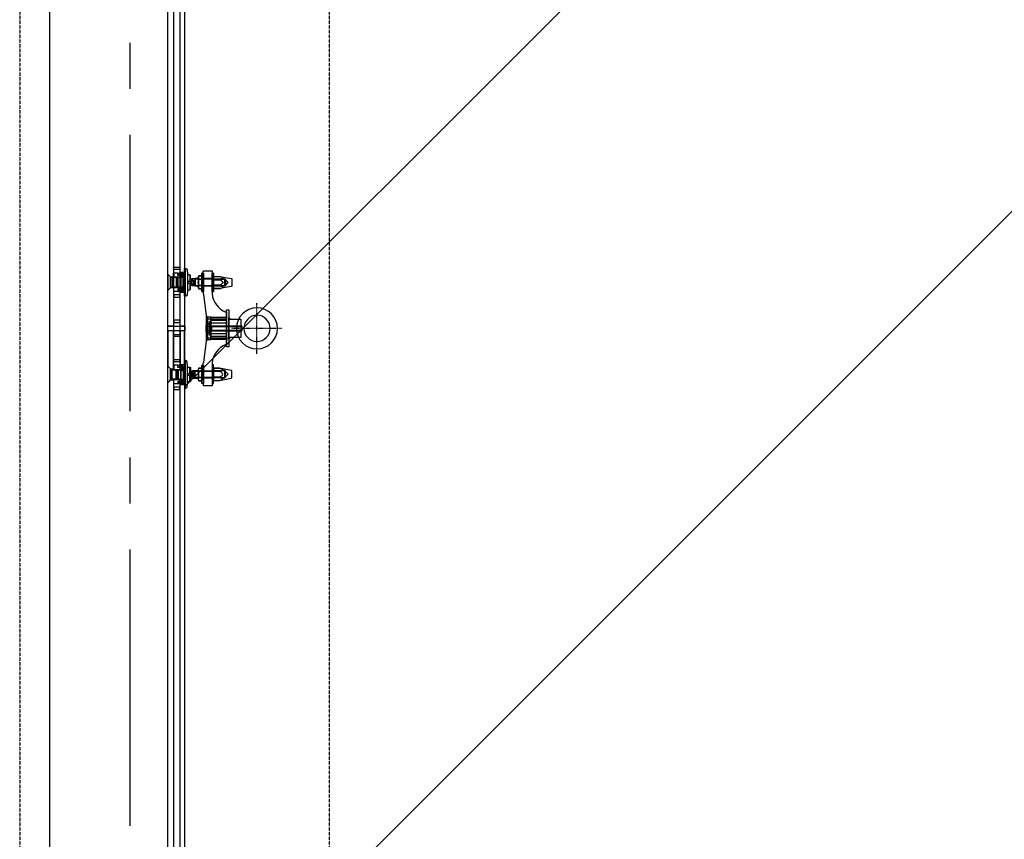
# Model space of a CAD drawing. Extents: x -66955 to 52345, y -20450 to 69550.
# Tile 53 of 94: x 20830 to 22967, y -4149 to -2370. Entities that reach past the tile are written whole.
import ezdxf

# ---------------------------------------------------------------- set-up
doc = ezdxf.new("R2010")
doc.units = 0
doc.header["$MEASUREMENT"] = 0
doc.linetypes.add('DASHDOT', pattern=[1, 0.5, -0.25, 0, -0.25])
doc.linetypes.add('HIDDEN', pattern=[0.375, 0.25, -0.125])
doc.layers.get('DEFPOINTS').update_dxf_attribs({"linetype": 'CONTINUOUS'})
for name, color, linetype in [('-E8-', 7, 'CONTINUOUS'), ('BEGGR--11-', 7, 'CONTINUOUS'), ('BEGGR--17-', 7, 'CONTINUOUS'), ('BEGGR--21-', 7, 'CONTINUOUS'), ('BEGGR--22-', 7, 'CONTINUOUS'), ('BEGGR--28-', 7, 'CONTINUOUS'), ('STRAMIEN--E7-', 7, 'CONTINUOUS')]:
    doc.layers.add(name, color=color, linetype=linetype)
doc.styles.add('txt', font='TXT', dxfattribs={"height": 0.2})
doc.dimstyles.new('MSADIM', dxfattribs={"dimtxt": 175, "dimasz": 175, "dimexe": 87.5, "dimexo": -87.5, "dimgap": 0, "dimtad": 1, "dimdec": 0, "dimzin": 2, "dimtxsty": 'txt', "dimtsz": 175, "dimcen": 175, "dimazin": 3, "dimtfac": 1, "dimtdec": 0, "dimtofl": 0, "dimtmove": 0, "dimatfit": 3, "dimtvp": 87.5, "dimtolj": 1, "dimtzin": 2})

# ---------------------------------------------------------------- blocks, each defined once
blk = doc.blocks.new('*N128')
at = {"layer": '-E8-', "color": 7, "linetype": 'CONTINUOUS'}
for p, q in [((20982.5, 2244.5), (21157.5, 2419.5)), ((21070, 2244.5), (21070, 2419.5)), ((27637.5, 2419.5), (27462.5, 2244.5)), ((27550, 2419.5), (27550, 2244.5)), ((21070, 2332), (27550, 2332))]:
    blk.add_line(p, q, dxfattribs=at)
at = {"layer": 'DEFPOINTS', "color": 0, "linetype": 'BYBLOCK'}
for p in [(27550, 3624), (25817.28, 2419.5), (21070, 2332), (21070, -8526)]:
    blk.add_point(p, dxfattribs=at).dxf.unprotected_set("ltscale", 0)
at = {"layer": '-E8-', "color": 7, "linetype": 'CONTINUOUS', "insert": (24572, 2419.5), "char_height": 175, "width": 5048.34, "attachment_point": 4, "style": 'txt'}
blk.add_mtext('{\\A0;6480 (as v  -  hart balie)}', dxfattribs=at)
blk = doc.blocks.new('*M420')
at = {"layer": 'BEGGR--17-', "color": 7, "linetype": 'CONTINUOUS'}
blk.add_lwpolyline([(2282.1, 9035.7), (2282.1, 9025.7), (2245.6, 9025.7), (2245.6, 9035.7), (2282.1, 9035.7)], close=True, dxfattribs=at)
blk = doc.blocks.new('*M421')
at = {"layer": 'BEGGR--17-', "color": 7, "linetype": 'CONTINUOUS'}
blk.add_lwpolyline([(2381.5, 9010.7), (2377.5, 9006.7), (2377.5, 9010.7), (2381.5, 9010.7)], close=True, dxfattribs=at)
blk = doc.blocks.new('*O422')
at = {"layer": 'BEGGR--17-', "color": 7, "linetype": 'CONTINUOUS'}
for points in [[(3, 0.7), (10, 0.7), (10.5, 1.2), (10.5, 1.7), (10, 2.2), (3, 2.2), (2.5, 1.7), (2.5, 1.2)], [(10.5, -2.3), (2.5, -2.3), (2.5, 0.2), (3, 0.7), (10, 0.7), (10.5, 0.2)]]:
    blk.add_lwpolyline(points, close=True, dxfattribs=at)
at = {"layer": 'BEGGR--21-', "color": 7, "linetype": 'CONTINUOUS'}
for points in [[(-9.5, -3.9), (-9.5, 5.2), (-10.5, 5.2), (-10.5, -3.9)], [(-9.5, -3.9), (-9.5, 5.2), (10.5, 5.2), (10.5, -5.1), (2.5, -5.1), (2.5, 1.1), (-0.5, 1.1), (-0.5, -3.9)], [(1, -3.8), (2.4, -2.3), (2.5, 1.1), (-0.5, 1.1), (-0.5, -3.8)], [(9.5, 5.2), (9.5, 4.9), (4.5, 4.9), (4.5, 5.2)], [(10.5, -2.4), (10.5, -4.6), (10, -5.1), (3, -5.1), (2.5, -4.6), (2.5, -2.4)]]:
    blk.add_lwpolyline(points, close=True, dxfattribs=at)
blk.add_lwpolyline([(10.1, 5.2), (4.5, 5.2), (4.5, 4.7), (10.5, 4.7), (10.5, 4.8, 0.414214), (10.1, 5.2)], format="xyb", dxfattribs=at)
blk = doc.blocks.new('*O423')
at = {"layer": 'BEGGR--17-', "color": 7, "linetype": 'CONTINUOUS'}
for points in [[(10.5, 2.4), (2.5, 2.4), (2.5, -0.1), (3, -0.6), (10, -0.6), (10.5, -0.1)], [(3, -0.6), (10, -0.6), (10.5, -1.1), (10.5, -1.6), (10, -2.1), (3, -2.1), (2.5, -1.6), (2.5, -1.1)]]:
    blk.add_lwpolyline(points, close=True, dxfattribs=at)
at = {"layer": 'BEGGR--21-', "color": 7, "linetype": 'CONTINUOUS'}
for points in [[(-9.5, 3.9), (-9.5, -5.2), (-10.5, -5.2), (-10.5, 3.9)], [(-9.5, 3.9), (-9.5, -5.2), (10.5, -5.2), (10.5, 5.1), (2.5, 5.1), (2.5, -1.1), (-0.5, -1.1), (-0.5, 3.9)], [(1, 3.8), (2.4, 2.3), (2.5, -1.1), (-0.5, -1.1), (-0.5, 3.8)], [(10.5, 2.4), (10.5, 4.6), (10, 5.1), (3, 5.1), (2.5, 4.6), (2.5, 2.4)], [(9.5, -5.2), (9.5, -4.9), (4.5, -4.9), (4.5, -5.2)]]:
    blk.add_lwpolyline(points, close=True, dxfattribs=at)
blk.add_lwpolyline([(10.1, -5.2), (4.5, -5.2), (4.5, -4.7), (10.5, -4.7), (10.5, -4.7, -0.414214), (10.1, -5.1)], format="xyb", dxfattribs=at)
blk = doc.blocks.new('*O424')
at = {"layer": 'BEGGR--11-', "color": 7, "linetype": 'CONTINUOUS'}
for p, q in [((-27, 4.1), (39.8, 4.1)), ((38.9, -5), (38.9, 5)), ((-27, -4.1), (39.8, -4.1))]:
    blk.add_line(p, q, dxfattribs=at)
at = {"layer": 'BEGGR--21-', "color": 7, "linetype": 'CONTINUOUS'}
for p, q in [((-38.5, -7), (-38.5, 7)), ((-37.7, 4.6), (-31.5, 4.6)), ((-37.7, -4.6), (-31.5, -4.6))]:
    blk.add_line(p, q, dxfattribs=at)
blk.add_lwpolyline([(-37.6, -9.2), (-31.5, -9.2), (-31.5, 9.2), (-37.6, 9.3, 0.373606), (-37.7, 4.6, 0.171676), (-37.7, -4.6, 0.373634), (-37.6, -9.2)], format="xyb", dxfattribs=at)
for points in [[(-31.5, -5), (38.9, -5), (39.8, -4.1), (39.8, 4.1), (38.9, 5), (-31.5, 5)], [(-27, -5), (38.9, -5), (38.9, 5), (-27, 5)]]:
    blk.add_lwpolyline(points, close=True, dxfattribs=at)
blk = doc.blocks.new('*M425')
at = {"layer": 'BEGGR--17-', "color": 7, "linetype": 'CONTINUOUS'}
blk.add_lwpolyline([(2381.5, -8511.5), (2377.5, -8507.5), (2377.5, -8511.5), (2381.5, -8511.5)], close=True, dxfattribs=at)
blk = doc.blocks.new('*O426')
at = {"layer": 'BEGGR--17-', "color": 7, "linetype": 'CONTINUOUS'}
for points in [[(10.5, 2.4), (2.5, 2.4), (2.5, -0.1), (3, -0.6), (10, -0.6), (10.5, -0.1)], [(3, -0.6), (10, -0.6), (10.5, -1.1), (10.5, -1.6), (10, -2.1), (3, -2.1), (2.5, -1.6), (2.5, -1.1)]]:
    blk.add_lwpolyline(points, close=True, dxfattribs=at)
at = {"layer": 'BEGGR--21-', "color": 7, "linetype": 'CONTINUOUS'}
for points in [[(-9.5, 3.9), (-9.5, -5.2), (-10.5, -5.2), (-10.5, 3.9)], [(-9.5, 3.9), (-9.5, -5.2), (10.5, -5.2), (10.5, 5.1), (2.5, 5.1), (2.5, -1.1), (-0.5, -1.1), (-0.5, 3.9)], [(1, 3.8), (2.4, 2.3), (2.5, -1.1), (-0.5, -1.1), (-0.5, 3.8)], [(10.5, 2.4), (10.5, 4.6), (10, 5.1), (3, 5.1), (2.5, 4.6), (2.5, 2.4)], [(9.5, -5.2), (9.5, -4.9), (4.5, -4.9), (4.5, -5.2)]]:
    blk.add_lwpolyline(points, close=True, dxfattribs=at)
blk.add_lwpolyline([(10.1, -5.2), (4.5, -5.2), (4.5, -4.7), (10.5, -4.7), (10.5, -4.7, -0.414214), (10.1, -5.1)], format="xyb", dxfattribs=at)
blk = doc.blocks.new('*O427')
at = {"layer": 'BEGGR--17-', "color": 7, "linetype": 'CONTINUOUS'}
for points in [[(3, 0.7), (10, 0.7), (10.5, 1.2), (10.5, 1.7), (10, 2.2), (3, 2.2), (2.5, 1.7), (2.5, 1.2)], [(10.5, -2.3), (2.5, -2.3), (2.5, 0.2), (3, 0.7), (10, 0.7), (10.5, 0.2)]]:
    blk.add_lwpolyline(points, close=True, dxfattribs=at)
at = {"layer": 'BEGGR--21-', "color": 7, "linetype": 'CONTINUOUS'}
for points in [[(-9.5, -3.9), (-9.5, 5.2), (-10.5, 5.2), (-10.5, -3.9)], [(-9.5, -3.9), (-9.5, 5.2), (10.5, 5.2), (10.5, -5.1), (2.5, -5.1), (2.5, 1.1), (-0.5, 1.1), (-0.5, -3.9)], [(1, -3.8), (2.4, -2.3), (2.5, 1.1), (-0.5, 1.1), (-0.5, -3.8)], [(9.5, 5.2), (9.5, 4.9), (4.5, 4.9), (4.5, 5.2)], [(10.5, -2.4), (10.5, -4.6), (10, -5.1), (3, -5.1), (2.5, -4.6), (2.5, -2.4)]]:
    blk.add_lwpolyline(points, close=True, dxfattribs=at)
blk.add_lwpolyline([(10.1, 5.2), (4.5, 5.2), (4.5, 4.7), (10.5, 4.7), (10.5, 4.8, 0.414214), (10.1, 5.2)], format="xyb", dxfattribs=at)
blk = doc.blocks.new('*O428')
at = {"layer": 'BEGGR--28-', "color": 7, "linetype": 'DASHDOT'}
for p, q in [((0, -55), (0, 55)), ((55, 0), (-55, 0))]:
    blk.add_line(p, q, dxfattribs=at)
at = {"layer": 'BEGGR--28-', "color": 5, "linetype": 'CONTINUOUS', "extrusion": (0, 0, -1)}
for radius in [44.5, 28.5]:
    blk.add_circle((0, 0), radius, dxfattribs=at)
blk = doc.blocks.new('*O419')
at = {"layer": 'BEGGR--21-', "color": 7, "linetype": 'CONTINUOUS'}
for p, q in [((-90.2, 116), (-90.2, 84)), ((-90.2, -116), (-90.2, -84))]:
    blk.add_line(p, q, dxfattribs=at)
for points in [[(-111.8, 132.5), (-98.2, 132.5, -0.720759), (-97.9, 131.6, 0.5), (-97.9, 128.4, -0.720759), (-98.2, 127.5), (-111.8, 127.5, -0.700293), (-112.1, 128.2, 0.475833), (-112.1, 131.8, -0.707477), (-111.8, 132.5)], [(-85.5, 70), (-86.8, 70), (-86.8, 130), (-85.5, 130, -0.389031), (-82.6, 127.3), (-81.8, 118), (-81.8, 82), (-82.6, 72.7, -0.389031), (-85.5, 70)], [(-76.2, 116), (-76.2, 102), (-79.2, 102, 1), (-79.2, 98), (-76.2, 98), (-76.2, 84)], [(-73, 106.2), (-71.3, 108), (-58, 108), (-58, 92), (-71.3, 92), (-73, 93.8, 0.198176), (-74.8, 94.5), (-75.2, 94.5), (-75.2, 105.5), (-74.8, 105.5, 0.198176), (-73, 106.2)], [(-51.3, 113.9, -0.136785), (-50.3, 110.4, -0.133111), (-51.3, 106.9), (-57, 106.9, -0.136785), (-58.1, 110.4, -0.133111), (-57, 113.9), (-51.3, 113.9)], [(-57, 106.9), (-51.3, 106.9, -0.072716), (-50.3, 100, -0.070428), (-51.3, 93.1), (-57, 93.1, -0.073005), (-58.1, 100, -0.071057), (-57, 106.9)], [(-29.2, -125), (-46.3, -125, -0.414214), (-47.2, -124), (-47.3, -75, 0.414214), (-46.2, -74), (-40.4, -27), (-40.4, 0), (-40.4, 27), (-46.3, 74, 0.414214), (-47.2, 75), (-47.3, 124, -0.414214), (-46.2, 125), (-29.3, 125, -0.414214), (-28.2, 124), (-28.3, 75, 0.274558), (1.8, 35), (2.8, 35), (2.8, -35), (1.7, -35, 0.274562), (-28.2, -75), (-28.3, -124, -0.414214), (-29.3, -125)], [(-11.8, 112.9, -0.074531), (-5.4, 110.6, -0.658137), (-5.4, 109.2, -0.074561), (-11.8, 107), (-24.5, 107, -0.264894), (-24.5, 112.8), (-11.8, 112.8)], [(13.1, 91.1), (-11.8, 86.2), (-24.5, 86.2), (-25.2, 87.5), (-25.2, 111.5), (-24.5, 112.8), (-11.8, 112.8), (13.1, 107.9, -0.359173), (14.8, 106), (14.8, 93, -0.359173), (13.1, 91.1)], [(-71.3, 104.7), (-66.2, 104.7), (-66.2, 95.3), (-71.3, 95.3, -0.321707), (-71.3, 104.7)], [(-58.1, 89.6, -0.133111), (-57, 93.1), (-51.3, 93.1, -0.136785), (-50.3, 89.6, -0.133111), (-51.3, 86.1), (-57, 86.1, -0.136785), (-58.1, 89.6)], [(-11.8, 86.2, 0.074531), (-5.4, 88.4, 0.658137), (-5.4, 89.8, 0.074561), (-11.8, 92), (-24.5, 92, 0.264894), (-24.5, 86.2), (-11.8, 86.2)], [(-24.5, 105.3), (-11.8, 105.4, -0.123747), (-5.7, 101.4, -0.391103), (-5.7, 97.6, -0.123632), (-11.8, 93.7), (-24.5, 93.7, -0.133259), (-24.5, 105.4)], [(-111.8, 67.5), (-98.2, 67.5, 0.720759), (-97.9, 68.4, -0.5), (-97.9, 71.6, 0.720759), (-98.2, 72.5), (-111.8, 72.5, 0.700293), (-112.1, 71.8, -0.475833), (-112.1, 68.2, 0.707477), (-111.8, 67.5)], [(-111.8, 13), (-98.2, 13, 0.720759), (-97.9, 13.9, -0.5), (-97.9, 17.1, 0.720759), (-98.2, 18), (-111.8, 18, 0.700293), (-112.1, 17.3, -0.475833), (-112.1, 13.7, 0.707477), (-111.8, 13)], [(-111.8, -13), (-98.2, -13, -0.720759), (-97.9, -13.9, 0.5), (-97.9, -17.1, -0.720759), (-98.2, -18), (-111.8, -18, -0.700293), (-112.1, -17.3, 0.475833), (-112.1, -13.7, -0.707477), (-111.8, -13)], [(-111.8, -67.5), (-98.2, -67.5, -0.720759), (-97.9, -68.4, 0.5), (-97.9, -71.6, -0.720759), (-98.2, -72.5), (-111.8, -72.5, -0.700293), (-112.1, -71.8, 0.475833), (-112.1, -68.2, -0.707477), (-111.8, -67.5)], [(-85.5, -70), (-86.8, -70), (-86.8, -130), (-85.5, -130, 0.389031), (-82.6, -127.3), (-81.8, -118), (-81.8, -82), (-82.6, -72.7, 0.389031), (-85.5, -70)], [(-76.2, -116), (-76.2, -102), (-79.2, -102, -1), (-79.2, -98), (-76.2, -98), (-76.2, -84)], [(-73, -106.2), (-71.3, -108), (-58, -108), (-58, -92), (-71.3, -92), (-73, -93.8, -0.198176), (-74.8, -94.5), (-75.2, -94.5), (-75.2, -105.5), (-74.8, -105.5, -0.198176), (-73, -106.2)], [(-71.3, -104.7), (-66.2, -104.7), (-66.2, -95.3), (-71.3, -95.3, 0.321707), (-71.3, -104.7)], [(-58.1, -89.6, 0.133111), (-57, -93.1), (-51.3, -93.1, 0.136785), (-50.3, -89.6, 0.133111), (-51.3, -86.1), (-57, -86.1, 0.136785), (-58.1, -89.6)], [(-57, -106.9), (-51.3, -106.9, 0.072716), (-50.3, -100, 0.070428), (-51.3, -93.1), (-57, -93.1, 0.073005), (-58.1, -100, 0.071057), (-57, -106.9)], [(13.1, -91.1), (-11.8, -86.2), (-24.5, -86.2), (-25.2, -87.5), (-25.2, -111.5), (-24.5, -112.8), (-11.8, -112.8), (13.1, -107.9, 0.359173), (14.8, -106), (14.8, -93, 0.359173), (13.1, -91.1)], [(-11.8, -86.2, -0.074531), (-5.4, -88.4, -0.658137), (-5.4, -89.8, -0.074561), (-11.8, -92), (-24.5, -92, -0.264894), (-24.5, -86.2), (-11.8, -86.2)], [(-24.5, -105.3), (-11.8, -105.4, 0.123747), (-5.7, -101.4, 0.391103), (-5.7, -97.6, 0.123632), (-11.8, -93.7), (-24.5, -93.7, 0.133259), (-24.5, -105.4)], [(-111.8, -132.5), (-98.2, -132.5, 0.720759), (-97.9, -131.6, -0.5), (-97.9, -128.4, 0.720759), (-98.2, -127.5), (-111.8, -127.5, 0.700293), (-112.1, -128.2, -0.475833), (-112.1, -131.8, 0.707477), (-111.8, -132.5)], [(-51.3, -113.9, 0.136785), (-50.3, -110.4, 0.133111), (-51.3, -106.9), (-57, -106.9, 0.136785), (-58.1, -110.4, 0.133111), (-57, -113.9), (-51.3, -113.9)], [(-11.8, -112.8, 0.074531), (-5.4, -110.6, 0.658137), (-5.4, -109.2, 0.074561), (-11.8, -107), (-24.5, -107, 0.264894), (-24.5, -112.8), (-11.8, -112.8)]]:
    blk.add_lwpolyline(points, format="xyb", dxfattribs=at)
for points in [[(-86.8, 130), (-86.8, 70), (-87.8, 70), (-87.8, 130)], [(-124.2, 118), (-124.2, 82), (-118.2, 88), (-118.2, 112)], [(-118.2, 111), (-118.2, 89), (-91.2, 89), (-91.2, 111)], [(-115.2, 111), (-115.2, 89), (-118.2, 89), (-118.2, 111)], [(-117.8, 111.5), (-117.8, 111), (-113.2, 111), (-113.2, 111.5)], [(-115.2, 110.2), (-115.2, 89.8), (-96.2, 89.8), (-96.2, 110.2)], [(-106.2, 111), (-106.2, 89), (-105.2, 90), (-105.2, 110)], [(-103.2, 110), (-103.2, 90), (-102.2, 89), (-102.2, 111)], [(-96.2, 111), (-96.2, 89), (-91.2, 89), (-91.2, 111)], [(-87.8, 116), (-87.8, 84), (-90.2, 84), (-91.2, 85), (-91.2, 115), (-90.2, 116)], [(-81.8, 116), (-81.8, 84), (-76.2, 84), (-75.2, 85), (-75.2, 115), (-76.2, 116)], [(-65.2, 108), (-65.2, 92), (-58, 92), (-58, 108)], [(-65.2, 106.9), (-65.2, 93.1), (-58, 93.1), (-58, 106.9)], [(-51.3, 113.8), (-57, 113.8), (-58, 112), (-58, 88), (-57, 86.1), (-51.3, 86.1), (-50.2, 88), (-50.2, 112)], [(-50.2, 80), (-50.2, 120), (-47.2, 120), (-47.2, 80)], [(-50.2, 120), (-50.2, 80), (-47.2, 80), (-47.2, 120)], [(-47.2, 108), (-47.2, 92), (-28.2, 92), (-28.2, 108)], [(-47.2, 106.9), (-47.2, 93.1), (-28.2, 93.1), (-28.2, 106.9)], [(-25.2, 80), (-25.2, 120), (-28.2, 120), (-28.2, 80)], [(-25.2, 119.5), (-25.2, 79.5), (-28.2, 79.5), (-28.2, 119.5)], [(-24.5, 107), (-24.5, 105.3), (-11.8, 105.3), (-11.8, 107)], [(-0.8, 107.5), (0.8, 106), (0.8, 93), (-0.8, 91.5)], [(-124.2, 5), (-124.2, 82), (-117.8, 88.5), (-112.2, 88.5), (-112.2, 5)], [(-117.8, 89), (-117.8, 88.5), (-113.2, 88.5), (-113.2, 89)], [(-111.2, 80), (-111.2, 89), (-112.2, 89), (-112.2, 80)], [(-24.5, 93.7), (-24.5, 92), (-11.8, 92), (-11.8, 93.7)], [(-87.8, 78.5), (-87.8, 5), (-97.8, 5), (-97.8, 78.5)], [(-40.4, -27), (-40.4, 27), (-38.4, 25), (-38.4, -25)], [(-38.4, -25), (-38.4, 25), (-30.9, 25), (-30.9, -25)], [(-30.9, -24), (-30.9, 24), (2.8, 24), (2.8, -24)], [(2.8, -40), (2.8, 40), (7.8, 40), (7.8, -40)], [(-38.4, -21), (-38.4, 21), (2.8, 21), (2.8, -21)], [(-33.9, -15), (-33.9, 15), (-30.9, 15), (-30.9, -15)], [(-30.9, -18), (-30.9, 18), (2.8, 18), (2.8, -18)], [(-30.9, -12), (-30.9, 12), (2.8, 12), (2.8, -12)], [(7.8, -20), (7.8, 20), (34.1, 20), (34.1, -20)], [(-124.2, -5), (-124.2, -82), (-117.8, -88.5), (-112.2, -88.5), (-112.2, -5)], [(-87.8, -78.5), (-87.8, -5), (-97.8, -5), (-97.8, -78.5)], [(-124.2, -118), (-124.2, -82), (-118.2, -88), (-118.2, -112)], [(-111.2, -80), (-111.2, -89), (-112.2, -89), (-112.2, -80)], [(-87.8, -116), (-87.8, -84), (-90.2, -84), (-91.2, -85), (-91.2, -115), (-90.2, -116)], [(-86.8, -130), (-86.8, -70), (-87.8, -70), (-87.8, -130)], [(-81.8, -116), (-81.8, -84), (-76.2, -84), (-75.2, -85), (-75.2, -115), (-76.2, -116)], [(-50.2, -120), (-50.2, -80), (-47.2, -80), (-47.2, -120)], [(-25.2, -119.5), (-25.2, -79.5), (-28.2, -79.5), (-28.2, -119.5)], [(-118.2, -111), (-118.2, -89), (-91.2, -89), (-91.2, -111)], [(-115.2, -111), (-115.2, -89), (-118.2, -89), (-118.2, -111)], [(-117.8, -89), (-117.8, -88.5), (-113.2, -88.5), (-113.2, -89)], [(-115.2, -110.2), (-115.2, -89.8), (-96.2, -89.8), (-96.2, -110.2)], [(-106.2, -111), (-106.2, -89), (-105.2, -90), (-105.2, -110)], [(-103.2, -110), (-103.2, -90), (-102.2, -89), (-102.2, -111)], [(-96.2, -111), (-96.2, -89), (-91.2, -89), (-91.2, -111)], [(-65.2, -108), (-65.2, -92), (-58, -92), (-58, -108)], [(-65.2, -106.9), (-65.2, -93.1), (-58, -93.1), (-58, -106.9)], [(-51.3, -113.8), (-57, -113.8), (-58, -112), (-58, -88), (-57, -86.1), (-51.3, -86.1), (-50.2, -88), (-50.2, -112)], [(-47.2, -108), (-47.2, -92), (-28.2, -92), (-28.2, -108)], [(-47.2, -106.9), (-47.2, -93.1), (-28.2, -93.1), (-28.2, -106.9)], [(-24.5, -93.7), (-24.5, -92), (-11.8, -92), (-11.8, -93.7)], [(-24.5, -107), (-24.5, -105.3), (-11.8, -105.3), (-11.8, -107)], [(-0.8, -107.5), (0.8, -106), (0.8, -93), (-0.8, -91.5)], [(-117.8, -111.5), (-117.8, -111), (-113.2, -111), (-113.2, -111.5)]]:
    blk.add_lwpolyline(points, close=True, dxfattribs=at)
for points in [[(-71.3, 108), (-71.3, 104.7), (-66.2, 104.7), (-66.2, 95.3), (-71.3, 95.3), (-71.3, 92)], [(-9.1, 107.5), (-0.8, 107.5), (-0.8, 91.5), (-9.1, 91.5)], [(-71.3, 104.7), (-66.2, 95.3), (-66.2, 104.7), (-71.3, 95.3)], [(-11.8, 106.5), (-0.8, 106.5), (6.6, 99.5), (-0.8, 92.5), (-11.8, 92.5)], [(-71.3, -108), (-71.3, -104.7), (-66.2, -104.7), (-66.2, -95.3), (-71.3, -95.3), (-71.3, -92)], [(-71.3, -104.7), (-66.2, -95.3), (-66.2, -104.7), (-71.3, -95.3)], [(-11.8, -106.5), (-0.8, -106.5), (6.6, -99.5), (-0.8, -92.5), (-11.8, -92.5)], [(-9.1, -107.5), (-0.8, -107.5), (-0.8, -91.5), (-9.1, -91.5)]]:
    blk.add_lwpolyline(points, dxfattribs=at)
at = {"layer": 'BEGGR--11-', "color": 7, "linetype": 'CONTINUOUS'}
blk.add_blockref('*O424', (-2.4, 0), dxfattribs=at)
at = {"layer": 'BEGGR--17-', "color": 7, "linetype": 'CONTINUOUS'}
for name, p in [('*O426', (-101.8, 116.2)), ('*O427', (-101.8, 83.9)), ('*M425', (-2369.8, 8531.5)), ('*M420', (-2369.8, -9030.7)), ('*M421', (-2369.8, -9030.7)), ('*O423', (-101.8, -83.9)), ('*O422', (-101.8, -116.2))]:
    blk.add_blockref(name, p, dxfattribs=at)
at = {"layer": 'BEGGR--28-', "color": 5, "linetype": 'CONTINUOUS'}
blk.add_blockref('*O428', (69.2, 0), dxfattribs=at)
blk = doc.blocks.new('*O414')
at = {"layer": 'BEGGR--21-', "color": 7, "linetype": 'CONTINUOUS'}
for points in [[(-124.25, -915), (-124.25, 589), (-117.75, 595.5), (-112.25, 595.5), (-112.25, -921.5), (-117.75, -921.5)], [(-87.75, 585.5), (-87.75, -925), (-97.75, -925), (-97.75, 585.5)], [(-124.25, -2367), (-124.25, -951), (-117.75, -944.5), (-112.25, -944.5), (-112.25, -2367)], [(-87.75, -954.5), (-87.75, -2367), (-97.75, -2367), (-97.75, -954.5)]]:
    blk.add_lwpolyline(points, close=True, dxfattribs=at)
at = {"layer": 'BEGGR--11-', "color": 7, "linetype": 'CONTINUOUS'}
blk.add_blockref('*O419', (0, -833), dxfattribs=at)

msp = doc.modelspace()

# ---------------------------------------------------------------- linework, layer by layer
at = {"layer": 'BEGGR--11-', "color": 1, "linetype": 'CONTINUOUS'}
for p, q in [((21188, -3166.76), (35260, 10905.24)), ((21188, -4580.97), (35260, 9491.03))]:
    msp.add_line(p, q, dxfattribs=at)
at = {"layer": 'BEGGR--21-', "color": 7, "linetype": 'HIDDEN'}
msp.add_lwpolyline([(20830, 3615), (20830, -5190), (35710, -5190), (35710, 3615)], dxfattribs=at)
at = {"layer": 'BEGGR--21-', "color": 7, "linetype": 'CONTINUOUS'}
msp.add_lwpolyline([(20895, 117), (20895, -5120), (35645, -5120), (35645, 117)], dxfattribs=at)
at = {"layer": 'BEGGR--22-', "color": 7, "linetype": 'HIDDEN'}
msp.add_lwpolyline([(35038, 170), (35038, -4513), (21502, -4513), (21502, 170)], dxfattribs=at)
at = {"layer": 'STRAMIEN--E7-', "color": 1, "linetype": 'CONTINUOUS'}
for p, q in [((21070, -2520), (21070, -2420)), ((21070, -2920), (21070, -2620)), ((21070, -3220), (21070, -2920)), ((21070, -3420), (21070, -3320)), ((21070, -3820), (21070, -3520)), ((21070, -4120), (21070, -3820))]:
    msp.add_line(p, q, dxfattribs=at)

# ---------------------------------------------------------------- block references
at = {"layer": 'BEGGR--11-', "color": 7, "linetype": 'CONTINUOUS'}
msp.add_blockref('*O414', (21275.75, -2207), dxfattribs=at)

# ---------------------------------------------------------------- dimensions: what is measured, and where the dimension line sits
at = {"layer": '-E8-', "color": 7, "linetype": 'CONTINUOUS'}
dim = msp.add_linear_dim(base=(21070, 2332), p1=(27550, 3624), p2=(21070, -8526), dimstyle='MSADIM', dxfattribs=at)
dim.commit()
dim.dimension.update_dxf_attribs({"geometry": '*N128', "text_midpoint": (25817.28, 2419.5), "dimtype": 160})

doc.saveas('drawing.dxf')
